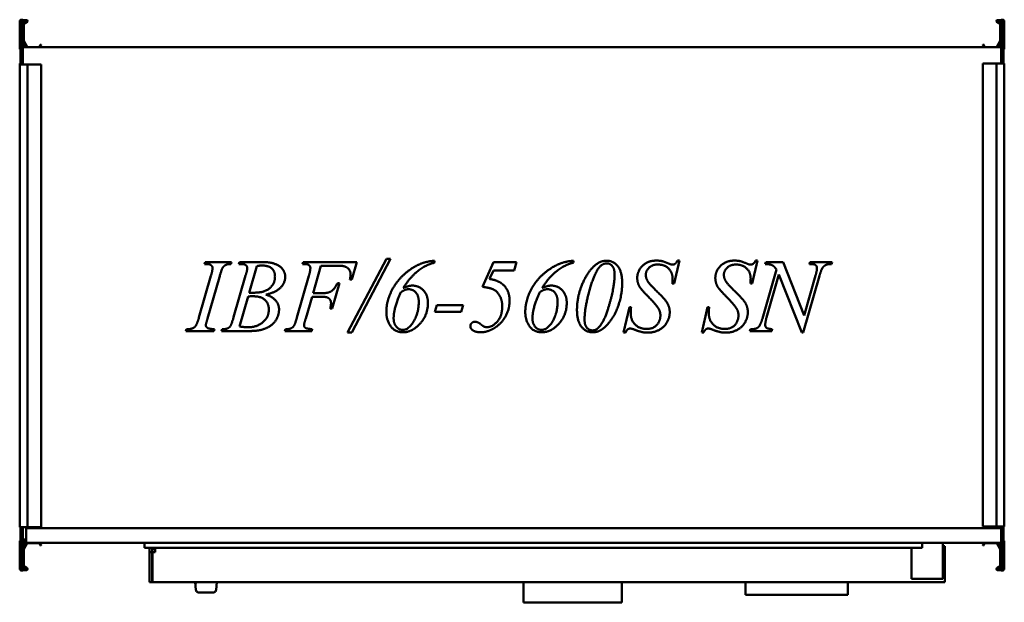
# Model space of a CAD drawing. Header units: millimetres. Extents: x 550 to 1550, y 447 to 1038.
import ezdxf

# ---------------------------------------------------------------- set-up
doc = ezdxf.new("R2010")
doc.units = ezdxf.units.MM
doc.header["$LTSCALE"] = 5
doc.layers.add('Widoczne (ISO)', color=7, linetype='Continuous', lineweight=50)

msp = doc.modelspace()

# ---------------------------------------------------------------- linework, layer by layer
at = {"layer": 'Widoczne (ISO)'}
for p, q in [((550, 1009), (550, 1036.8)), ((550.8, 1038.3), (550.8, 996.3)), ((550.8, 1038.3), (553.3, 1038.3)), ((553.3, 996.3), (553.3, 1038.3)), ((553.3, 1038), (557, 1038)), ((557, 1037.2), (553.3, 1037.2)), ((553.8, 1035), (557.1, 1036.9)), ((554.1, 1034.1), (554.1, 1017)), ((557.5, 1036.2), (554.2, 1034.3)), ((1542.5, 1036.2), (1545.8, 1034.3)), ((1546.2, 1035), (1542.9, 1036.9)), ((1546.7, 1038), (1543, 1038)), ((1543, 1037.2), (1546.7, 1037.2)), ((1545.9, 1034.1), (1545.9, 1017)), ((1546.7, 1038.3), (1546.7, 996.3)), ((1549.2, 1038.3), (1546.7, 1038.3)), ((1549.2, 996.3), (1549.2, 1038.3)), ((1550, 1009), (1550, 1036.8)), ((553.3, 1012.2), (555.2, 1012.2)), ((555.2, 1010.6), (553.3, 1010.6)), ((1546.7, 1010.3), (553.3, 1010.3)), ((557, 1010.3), (553.4, 1016.5)), ((554.1, 1016.9), (557.7, 1010.7)), ((557.9, 1010.6), (569.6, 1010.6)), ((569.7, 1010.7), (571, 1012.9)), ((571.7, 1012.5), (570.4, 1010.3)), ((571.2, 1012.9), (571.6, 1012.7)), ((1528.3, 1012.5), (1529.6, 1010.3)), ((1528.8, 1012.9), (1528.4, 1012.7)), ((1530.3, 1010.7), (1529, 1012.9)), ((1542.1, 1010.6), (1530.4, 1010.6)), ((1545.9, 1016.9), (1542.3, 1010.7)), ((1543, 1010.3), (1546.6, 1016.5)), ((1546.7, 1012.2), (1544.8, 1012.2)), ((1544.8, 1010.6), (1546.7, 1010.6)), ((550, 993.7), (550.8, 993.7)), ((550, 993), (550, 993.7)), ((550, 993), (551.2, 993)), ((550, 993), (550, 523)), ((550.8, 996.3), (550.8, 993)), ((550.8, 996.3), (553.3, 996.3)), ((557, 993), (551.2, 993)), ((553.3, 993), (553.3, 996.3)), ((557, 993), (558, 993)), ((569.6, 993), (558, 993)), ((558, 993), (558, 523)), ((569.7, 993), (569.6, 993)), ((571, 993), (569.7, 993)), ((571, 993), (571.2, 993)), ((571.6, 993), (571.2, 993)), ((571.6, 993), (571.7, 993)), ((571.7, 993), (571.7, 523)), ((1528.3, 993.7), (1528.4, 993.7)), ((1528.3, 523.7), (1528.3, 993.7)), ((1528.8, 993.7), (1528.4, 993.7)), ((1528.8, 993.7), (1529, 993.7)), ((1530.3, 993.7), (1529, 993.7)), ((1530.4, 993.7), (1530.3, 993.7)), ((1542, 993.7), (1530.4, 993.7)), ((1542, 993.7), (1543, 993.7)), ((1542, 523.7), (1542, 993.7)), ((1548.8, 993.7), (1543, 993.7)), ((1546.7, 996.3), (1546.7, 993.7)), ((1549.2, 996.3), (1546.7, 996.3)), ((1548.8, 993.7), (1550, 993.7)), ((1549.2, 993.7), (1549.2, 996.3)), ((1550, 523.7), (1550, 993.7)), ((737.7, 790.2), (738.3, 792.1)), ((738.3, 792.1), (765.1, 792.1)), ((765.1, 792.1), (764.5, 790.2)), ((772.6, 790.2), (773.3, 792.1)), ((773.3, 792.1), (798.5, 792.1)), ((837.3, 790.2), (838, 792.1)), ((838, 792.1), (892.5, 792.1)), ((882.9, 720.5), (922.4, 795.6)), ((926.7, 795.6), (887.4, 720.5)), ((892.5, 792.1), (887.4, 774.5)), ((922.4, 795.6), (926.7, 795.6)), ((971.4, 793.6), (971.4, 791.6)), ((1020.1, 767), (1031.2, 792.1)), ((1031.2, 792.1), (1054.6, 792.1)), ((1054.6, 792.1), (1052.2, 783.6)), ((1112.4, 793.6), (1112.4, 791.6)), ((1220, 793.7), (1214.6, 770.5)), ((1218.1, 793.7), (1220, 793.7)), ((1299.3, 793.7), (1293.9, 770.5)), ((1297.4, 793.7), (1299.3, 793.7)), ((1307.2, 790.2), (1307.8, 792.1)), ((1307.8, 792.1), (1325.3, 792.1)), ((1325.3, 792.1), (1346.6, 737.9)), ((1352, 790.2), (1352.6, 792.1)), ((1352.6, 792.1), (1375.1, 792.1)), ((1375.1, 792.1), (1374.5, 790.2)), ((791, 788.1), (783.2, 761.1)), ((855.9, 788.5), (847.9, 760.6)), ((870.1, 788.5), (855.9, 788.5)), ((1031.1, 783.6), (1027.3, 775)), ((1052.2, 783.6), (1031.1, 783.6)), ((1304.4, 734.9), (1318.6, 784.6)), ((732.1, 735.9), (744.2, 778.1)), ((752.9, 777), (740.8, 734.8)), ((767.2, 736.1), (779.5, 778.5)), ((831.6, 735.9), (843.7, 778.1)), ((874.7, 770.7), (867.4, 745.2)), ((872.7, 770.7), (874.7, 770.7)), ((887.4, 774.5), (885.4, 774.5)), ((1214.6, 770.5), (1212.8, 770.5)), ((1293.9, 770.5), (1292.2, 770.5)), ((1321.1, 779.6), (1308.5, 736)), ((1344.3, 720.5), (1321.1, 779.6)), ((1362.3, 778.3), (1345.7, 720.5)), ((1346.6, 737.9), (1358.2, 778.4)), ((847.9, 760.6), (857.2, 760.6)), ((782.1, 757.2), (773.3, 726.7)), ((846.9, 757), (840.5, 734.8)), ((856.3, 757), (846.9, 757)), ((867.4, 745.2), (865.4, 745.2)), ((971.5, 741.6), (973.6, 748.5)), ((998.3, 741.6), (971.5, 741.6)), ((973.6, 748.5), (1000.4, 748.5)), ((1000.4, 748.5), (998.3, 741.6)), ((1163.4, 720.5), (1169.2, 746.5)), ((1169.2, 746.5), (1170.9, 746.5)), ((1242.7, 720.5), (1248.5, 746.5)), ((1248.5, 746.5), (1250.2, 746.5)), ((718.7, 722.1), (719.5, 724)), ((747.2, 722.1), (718.7, 722.1)), ((747.8, 724), (747.2, 722.1)), ((754.9, 722.1), (755.5, 724)), ((780.5, 722.1), (754.9, 722.1)), ((819.2, 722.1), (819.9, 724)), ((846.6, 722.1), (819.2, 722.1)), ((847.2, 724), (846.6, 722.1)), ((887.4, 720.5), (882.9, 720.5)), ((1165.3, 720.5), (1163.4, 720.5)), ((1244.6, 720.5), (1242.7, 720.5)), ((1291.6, 722.1), (1292.3, 724)), ((1313.9, 722.1), (1291.6, 722.1)), ((1314.4, 724), (1313.9, 722.1)), ((1345.7, 720.5), (1344.3, 720.5)), ((551.2, 523), (550, 523)), ((550.8, 523), (550.8, 521.1)), ((550.8, 521.1), (550.8, 479.1)), ((550.8, 521.1), (553.3, 521.1)), ((551.2, 523), (557, 523)), ((553.3, 521.1), (553.3, 523)), ((553.3, 479.1), (553.3, 521.1)), ((556.7, 522.1), (1546.7, 522.1)), ((556.7, 522.1), (556.7, 507.1)), ((558, 523), (557, 523)), ((558, 523), (569.6, 523)), ((569.6, 523), (569.7, 523)), ((569.7, 523), (571, 523)), ((571.2, 523), (571, 523)), ((571.2, 523), (571.6, 523)), ((571.7, 523), (571.6, 523)), ((1528.4, 523.7), (1528.3, 523.7)), ((1528.4, 523.7), (1528.8, 523.7)), ((1529, 523.7), (1528.8, 523.7)), ((1529, 523.7), (1530.3, 523.7)), ((1530.3, 523.7), (1530.4, 523.7)), ((1530.4, 523.7), (1542, 523.7)), ((1543, 523.7), (1542, 523.7)), ((1543, 523.7), (1548.8, 523.7)), ((1546.7, 523.7), (1546.7, 521.1)), ((1546.7, 521.1), (1546.7, 479.1)), ((1549.2, 521.1), (1546.7, 521.1)), ((1550, 523.7), (1548.8, 523.7)), ((1549.2, 521.1), (1549.2, 523.7)), ((1549.2, 479.1), (1549.2, 521.1)), ((556.7, 510.3), (553.3, 510.3)), ((550, 508.4), (550, 480.6)), ((556.7, 509.4), (553.3, 509.4)), ((553.3, 508.6), (554.2, 508.6)), ((555.2, 506.8), (553.3, 506.8)), ((553.3, 505.2), (555.2, 505.2)), ((557, 507.1), (553.4, 501)), ((554.1, 500.6), (557.7, 506.7)), ((554.1, 483.4), (554.1, 500.5)), ((554.2, 507.1), (554.2, 508.6)), ((556.7, 507.1), (554.2, 507.1)), ((1546.7, 507.1), (556.7, 507.1)), ((557.9, 506.8), (569.6, 506.8)), ((569.7, 506.7), (571, 504.6)), ((571.7, 505), (570.4, 507.1)), ((571.2, 504.5), (571.6, 504.7)), ((676.7, 502.1), (676.7, 507.1)), ((676.7, 502.1), (1466.7, 502.1)), ((681.7, 502.1), (681.7, 497.6)), ((684.7, 500.6), (684.7, 497.6)), ((687.7, 500.6), (684.7, 500.6)), ((687.7, 497.6), (687.7, 502.1)), ((1455.7, 502.1), (1455.7, 470.6)), ((1466.7, 502.1), (1466.7, 507.1)), ((1487.7, 470.6), (1487.7, 507.1)), ((1487.7, 503.6), (1489.7, 503.6)), ((1489.7, 503.6), (1489.7, 467.1)), ((1528.3, 505), (1529.6, 507.1)), ((1528.8, 504.5), (1528.4, 504.7)), ((1530.3, 506.7), (1529, 504.6)), ((1542.1, 506.8), (1530.4, 506.8)), ((1545.9, 500.6), (1542.3, 506.7)), ((1543, 507.1), (1546.6, 501)), ((1544.8, 506.8), (1546.7, 506.8)), ((1546.7, 505.2), (1544.8, 505.2)), ((1545.9, 483.4), (1545.9, 500.5)), ((1550, 508.4), (1550, 480.6)), ((681.7, 497.6), (681.7, 467.1)), ((684.7, 497.6), (681.7, 497.6)), ((684.7, 497.6), (684.7, 467.1)), ((684.8, 497.6), (687.7, 497.6)), ((684.8, 467.1), (684.8, 497.6)), ((557, 480.2), (553.3, 480.2)), ((553.8, 482.5), (557.1, 480.6)), ((557.5, 481.3), (554.2, 483.2)), ((1542.5, 481.3), (1545.8, 483.2)), ((1546.2, 482.5), (1542.9, 480.6)), ((1543, 480.2), (1546.7, 480.2)), ((550.8, 479.1), (553.3, 479.1)), ((553.3, 479.4), (557, 479.4)), ((1487.7, 470.6), (1455.7, 470.6)), ((1546.7, 479.4), (1543, 479.4)), ((1549.2, 479.1), (1546.7, 479.1)), ((684.7, 467.1), (681.7, 467.1)), ((684.8, 467.1), (1489.7, 467.1)), ((729, 459.4), (728.2, 467.1)), ((728.5, 464.4), (728.4, 465.5)), ((750.2, 467.1), (749.4, 459.4)), ((1061.7, 467.1), (1061.7, 446.6)), ((1161.7, 467.1), (1161.7, 446.6)), ((1287.2, 454.1), (1287.2, 467.1)), ((1391.2, 454.1), (1391.2, 467.1)), ((746.5, 456.6), (731.9, 456.6)), ((1287.2, 454.1), (1391.2, 454.1)), ((1061.7, 446.6), (1161.7, 446.6))]:
    msp.add_line(p, q, dxfattribs=at)
for centre, radius, start, end in [((551.2, 1036.8), 1.2, 109.4712, 180), ((554.3, 1034.1), 1, 120, 180), ((554.3, 1034.1), 0.2, 120, 180), ((557, 1037), 1, 300, 90), ((557, 1037), 0.2, 300, 90), ((1543, 1037), 1, 90, 240), ((1543, 1037), 0.2, 90, 240), ((1545.7, 1034.1), 0.2, 0, 60), ((1545.7, 1034.1), 1, 0, 60), ((1548.8, 1036.8), 1.2, 0, 70.5288), ((554.3, 1017), 1, 180, 210), ((554.3, 1017), 0.2, 180, 210), ((555.2, 1011.4), 0.8, 270, 90), ((557.9, 1010.8), 0.2, 210, 270), ((569.6, 1010.8), 0.2, 270, 330), ((571.1, 1012.8), 0.2, 60, 150), ((571.5, 1012.6), 0.2, 330, 60), ((1528.5, 1012.6), 0.2, 120, 210), ((1528.9, 1012.8), 0.2, 30, 120), ((1530.4, 1010.8), 0.2, 210, 270), ((1542.1, 1010.8), 0.2, 270, 330), ((1544.8, 1011.4), 0.8, 90, 270), ((1545.7, 1017), 0.2, 330, 0), ((1545.7, 1017), 1, 330, 0), ((551, 1009), 1, 180, 258.463), ((1549, 1009), 1, 281.537, 0), ((551, 508.4), 1, 101.537, 180), ((554.3, 500.5), 1, 150, 180), ((554.3, 500.5), 0.2, 150, 180), ((555.2, 506), 0.8, 270, 90), ((557.9, 506.6), 0.2, 90, 150), ((569.6, 506.6), 0.2, 30, 90), ((571.1, 504.7), 0.2, 210, 300), ((571.5, 504.9), 0.2, 300, 30), ((1528.5, 504.9), 0.2, 150, 240), ((1528.9, 504.7), 0.2, 240, 330), ((1530.4, 506.6), 0.2, 90, 150), ((1542.1, 506.6), 0.2, 30, 90), ((1544.8, 506), 0.8, 90, 270), ((1545.7, 500.5), 0.2, 0, 30), ((1545.7, 500.5), 1, 0, 30), ((1549, 508.4), 1, 0, 78.463), ((551.2, 480.6), 1.2, 180, 250.5288), ((554.3, 483.4), 1, 180, 240), ((554.3, 483.4), 0.2, 180, 240), ((557, 480.4), 1, 270, 60), ((557, 480.4), 0.2, 270, 60), ((1543, 480.4), 1, 120, 270), ((1543, 480.4), 0.2, 120, 270), ((1545.7, 483.4), 0.2, 300, 0), ((1545.7, 483.4), 1, 300, 0), ((1548.8, 480.6), 1.2, 289.4712, 0), ((731.9, 459.6), 3, 185.1944, 199.4712), ((731.9, 459.6), 3, 199.4712, 270), ((746.5, 459.6), 3, 270, 340.5288), ((746.5, 459.6), 3, 340.5288, 354.8056)]:
    msp.add_arc(centre, radius, start, end, dxfattribs=at)
for points in [[(745.8, 786.1), (745.8, 787.4), (744.4, 789.3), (741.7, 790.2), (737.7, 790.2)], [(764.5, 790.2), (761.2, 790.3), (759.6, 789.4)], [(774.2, 790.2), (773.3, 790.2), (772.6, 790.2)], [(781.1, 786.1), (781.1, 788), (778.2, 790.2), (774.2, 790.2)], [(798.5, 792.1), (804.8, 792.1), (814.8, 788.2), (819.7, 781.2), (819.7, 777.3)], [(845.2, 786.1), (845.2, 787.4), (843.9, 789.3), (841.3, 790.2), (837.3, 790.2)], [(922.4, 741.4), (922.4, 751.9), (932.3, 772.5), (949.1, 787.3), (958.1, 790.8)], [(971.4, 791.6), (962.5, 789.5), (945.9, 776.3), (939.6, 765.9)], [(958.1, 790.8), (963.5, 792.8), (971.4, 793.6)], [(1063.5, 741.4), (1063.5, 751.9), (1073.3, 772.5), (1090.1, 787.3), (1099.2, 790.8)], [(1112.4, 791.6), (1103.6, 789.5), (1086.9, 776.3), (1080.6, 765.9)], [(1099.2, 790.8), (1104.5, 792.8), (1112.4, 793.6)], [(1146.4, 790.9), (1143.4, 790.9), (1137.2, 786.2), (1130.7, 771.3), (1127.6, 759.6)], [(1134.2, 788.8), (1139.6, 793.6), (1146.3, 793.6)], [(1146.3, 793.6), (1152.9, 793.6), (1161.9, 782.5), (1161.9, 770.6)], [(1154.2, 779.7), (1154.2, 785.4), (1149.5, 790.9), (1146.4, 790.9)], [(1177.2, 776), (1177.2, 783.3), (1188.1, 793.7), (1196.7, 793.7)], [(1196.7, 793.7), (1199.6, 793.7), (1202.2, 793.2)], [(1202.2, 793.2), (1203.8, 792.9), (1208, 791.1)], [(1208, 791.1), (1211.1, 789.9), (1211.4, 789.8)], [(1213, 789.6), (1214.5, 789.6), (1216.7, 791.2), (1218.1, 793.7)], [(1256.5, 776), (1256.5, 783.3), (1267.5, 793.7), (1276, 793.7)], [(1276, 793.7), (1279, 793.7), (1281.5, 793.2)], [(1281.5, 793.2), (1283.1, 792.9), (1287.4, 791.1)], [(1287.4, 791.1), (1290.4, 789.9), (1290.7, 789.8)], [(1292.3, 789.6), (1293.8, 789.6), (1296, 791.2), (1297.4, 793.7)], [(1318.6, 784.6), (1316.6, 787.7), (1312.1, 790.1), (1307.2, 790.2)], [(1353.3, 790.2), (1352.7, 790.2), (1352, 790.2)], [(1359.7, 786.1), (1359.7, 788), (1357, 790.2), (1353.3, 790.2)], [(1374.5, 790.2), (1371, 790.3), (1369.3, 789.5)], [(744.2, 778.1), (745.8, 783.4), (745.8, 786.1)], [(759.6, 789.4), (757.3, 788.4), (754.9, 784.2), (752.9, 777)], [(779.5, 778.5), (781.1, 783.9), (781.1, 786.1)], [(795.8, 788.7), (793.9, 788.7), (791, 788.1)], [(809.3, 777.4), (809.3, 782.8), (802.8, 788.7), (795.8, 788.7)], [(843.7, 778.1), (845.2, 783.2), (845.2, 786.1)], [(879.3, 788), (877.2, 788.5), (870.1, 788.5)], [(886, 779.7), (886, 783.2), (882.2, 787.2), (879.3, 788)], [(1120.5, 767.7), (1125.9, 781.6), (1134.2, 788.8)], [(1198, 789.7), (1192.7, 789.7), (1185.9, 783.4), (1185.9, 779.3)], [(1213.1, 775.5), (1213.1, 781.8), (1204.8, 789.7), (1198, 789.7)], [(1211.4, 789.8), (1212.1, 789.6), (1213, 789.6)], [(1277.4, 789.7), (1272, 789.7), (1265.2, 783.4), (1265.2, 779.3)], [(1292.4, 775.5), (1292.4, 781.8), (1284.1, 789.7), (1277.4, 789.7)], [(1290.7, 789.8), (1291.4, 789.6), (1292.3, 789.6)], [(1358.2, 778.4), (1359.7, 783.4), (1359.7, 786.1)], [(1365.7, 786.8), (1364, 784.3), (1362.3, 778.3)], [(1369.3, 789.5), (1366.9, 788.4), (1365.7, 786.8)], [(788, 761.1), (798.8, 761.1), (809.3, 770.4), (809.3, 777.4)], [(819.7, 777.3), (819.7, 771.3), (810.5, 761.5), (800.1, 759.2)], [(857.2, 760.6), (863.4, 760.6), (869.5, 764.5), (872.7, 770.7)], [(885.4, 774.5), (886, 777.7), (886, 779.7)], [(1027.3, 775), (1035.7, 773.7), (1040.3, 769.8)], [(1147.3, 743.9), (1154.2, 765.9), (1154.2, 779.7)], [(1161.9, 770.6), (1161.9, 760.4), (1155.3, 739.1), (1149.1, 731.3)], [(1179.5, 767.2), (1177.2, 771.4), (1177.2, 776)], [(1185.9, 779.3), (1185.9, 775.7), (1190.2, 769.1), (1205.6, 754.3), (1210.2, 746), (1210.2, 741.3)], [(1212.8, 770.5), (1213.1, 773.6), (1213.1, 775.5)], [(1258.8, 767.2), (1256.5, 771.4), (1256.5, 776)], [(1265.2, 779.3), (1265.2, 775.7), (1269.5, 769.1), (1285, 754.3), (1289.5, 746), (1289.5, 741.3)], [(1292.2, 770.5), (1292.4, 773.6), (1292.4, 775.5)], [(783.2, 761.1), (786.6, 761.1), (788, 761.1)], [(937.1, 761.5), (929.8, 745.8), (929.8, 735.1)], [(945, 764.6), (943.1, 764.6), (939.9, 763.4), (937.1, 761.5)], [(939.6, 765.9), (945.2, 768.3), (948.7, 768.3)], [(955.3, 751.9), (955.3, 758), (949.3, 764.6), (945, 764.6)], [(948.7, 768.3), (955.3, 768.3), (964.6, 758.8), (964.6, 750.7)], [(1040.1, 747.1), (1040.1, 753.5), (1034.9, 762.6), (1026.8, 766.3), (1020.1, 767)], [(1040.3, 769.8), (1047.5, 763.8), (1047.5, 753)], [(1078.2, 761.5), (1070.8, 745.8), (1070.8, 735.1)], [(1086, 764.6), (1084.2, 764.6), (1080.9, 763.4), (1078.2, 761.5)], [(1080.6, 765.9), (1086.2, 768.3), (1089.8, 768.3)], [(1096.3, 751.9), (1096.3, 758), (1090.3, 764.6), (1086, 764.6)], [(1089.8, 768.3), (1096.4, 768.3), (1105.6, 758.8), (1105.6, 750.7)], [(1116, 743.9), (1116, 755.8), (1120.5, 767.7)], [(1186.1, 759.5), (1181, 764.7), (1179.5, 767.2)], [(1265.4, 759.5), (1260.3, 764.7), (1258.8, 767.2)], [(786.3, 757.5), (784.6, 757.5), (782.1, 757.2)], [(803, 744), (803, 750.3), (795.1, 757.5), (786.3, 757.5)], [(800.1, 759.2), (806.9, 756.8), (813.4, 749), (813.4, 744.3)], [(866.2, 750.3), (866.2, 753.5), (862, 757), (856.3, 757)], [(865.4, 745.2), (866.2, 748.3), (866.2, 750.3)], [(939, 723.3), (945, 723.3), (955.3, 740.5), (955.3, 751.9)], [(964.6, 750.7), (964.6, 738.4), (948.6, 720.9), (939.5, 720.9)], [(1047.5, 753), (1047.5, 745.8), (1042.2, 734.1), (1034.5, 726.3), (1030.1, 724)], [(1080, 723.3), (1086, 723.3), (1096.3, 740.5), (1096.3, 751.9)], [(1105.6, 750.7), (1105.6, 738.4), (1089.7, 720.9), (1080.5, 720.9)], [(1127.6, 759.6), (1123.7, 744.3), (1123.7, 733.5)], [(1199.1, 744.4), (1196.7, 748.7), (1186.1, 759.5)], [(1278.4, 744.4), (1276, 748.7), (1265.4, 759.5)], [(782.2, 726), (790.4, 726), (803, 735.7), (803, 744)], [(813.4, 744.3), (813.4, 739), (808.1, 729.5), (799.7, 724.3), (793.7, 723)], [(939.5, 720.9), (931.1, 720.9), (922.4, 733.3), (922.4, 741.4)], [(1024.4, 726.1), (1030.2, 726.1), (1040.1, 737.7), (1040.1, 747.1)], [(1080.5, 720.9), (1072.1, 720.9), (1063.5, 733.3), (1063.5, 741.4)], [(1131.8, 720.9), (1125.1, 720.9), (1116, 732), (1116, 743.9)], [(1137.1, 724.9), (1143.1, 730.5), (1147.3, 743.9)], [(1170.9, 746.5), (1170.6, 742.7), (1170.6, 740.3)], [(1170.6, 740.3), (1170.6, 733.2), (1179.6, 724.3), (1186.9, 724.3)], [(1210.2, 741.3), (1210.2, 736), (1204.6, 726), (1194, 720.5), (1187.7, 720.5)], [(1200.7, 738), (1200.7, 741.6), (1199.1, 744.4)], [(1250.2, 746.5), (1249.9, 742.7), (1249.9, 740.3)], [(1249.9, 740.3), (1249.9, 733.2), (1258.9, 724.3), (1266.2, 724.3)], [(1289.5, 741.3), (1289.5, 736), (1283.9, 726), (1273.4, 720.5), (1267.1, 720.5)], [(1280, 738), (1280, 741.6), (1278.4, 744.4)], [(728.6, 727.2), (730.3, 729.6), (732.1, 735.9)], [(740.8, 734.8), (739.1, 729.5), (739.1, 728)], [(764, 727.1), (765.2, 729.1), (767.2, 736.1)], [(828.3, 727.1), (829.7, 729.2), (831.6, 735.9)], [(840.5, 734.8), (838.8, 729.7), (838.8, 728)], [(929.8, 735.1), (929.8, 729.6), (935.4, 723.3), (939, 723.3)], [(1007.7, 727.1), (1007.7, 729), (1010.4, 731.6), (1012.3, 731.6)], [(1012.3, 731.6), (1015.1, 731.6), (1018.5, 728.9)], [(1070.8, 735.1), (1070.8, 729.6), (1076.4, 723.3), (1080, 723.3)], [(1123.7, 733.5), (1123.7, 728.1), (1128.4, 722.8), (1131.8, 722.8)], [(1149.1, 731.3), (1144.3, 725.2), (1139, 722.5)], [(1186.9, 724.3), (1193.6, 724.3), (1200.7, 732.6), (1200.7, 738)], [(1266.2, 724.3), (1273, 724.3), (1280, 732.6), (1280, 738)], [(1301, 726.9), (1302.5, 729), (1304.4, 734.9)], [(1308.5, 736), (1307.2, 731), (1307.2, 728.4)], [(719.5, 724), (723.8, 724.1), (725.2, 724.8)], [(725.2, 724.8), (727.5, 725.6), (728.6, 727.2)], [(739.1, 728), (739.1, 726.9), (740.5, 725.2), (743.3, 724.3), (747.8, 724)], [(755.5, 724), (759.6, 724.1), (761, 724.8)], [(761, 724.8), (763.1, 725.7), (764, 727.1)], [(773.3, 726.7), (778.9, 726), (782.2, 726)], [(793.7, 723), (789.5, 722.1), (780.5, 722.1)], [(819.9, 724), (824, 724.1), (825.3, 724.8)], [(825.3, 724.8), (827.3, 725.6), (828.3, 727.1)], [(838.8, 728), (838.8, 726.3), (841.7, 724.4), (847.2, 724)], [(1009.8, 723.2), (1007.7, 724.8), (1007.7, 727.1)], [(1018.1, 720.9), (1012.8, 720.9), (1009.8, 723.2)], [(1030.1, 724), (1024.1, 720.9), (1018.1, 720.9)], [(1018.5, 728.9), (1020.5, 727.2), (1021.8, 726.6)], [(1021.8, 726.6), (1022.9, 726.1), (1024.4, 726.1)], [(1131.8, 722.8), (1134.9, 722.8), (1137.1, 724.9)], [(1139, 722.5), (1135.9, 720.9), (1131.8, 720.9)], [(1170, 724.7), (1167, 724.7), (1165.3, 720.5)], [(1173.4, 723.9), (1171.4, 724.7), (1170, 724.7)], [(1187.7, 720.5), (1184.7, 720.5), (1179.3, 721.7), (1173.4, 723.9)], [(1249.3, 724.7), (1246.3, 724.7), (1244.6, 720.5)], [(1252.7, 723.9), (1250.7, 724.7), (1249.3, 724.7)], [(1267.1, 720.5), (1264, 720.5), (1258.6, 721.7), (1252.7, 723.9)], [(1292.3, 724), (1296.5, 724.1), (1297.8, 724.7)], [(1297.8, 724.7), (1299.9, 725.5), (1301, 726.9)], [(1307.2, 728.4), (1307.2, 726.4), (1309.7, 724.4), (1314.4, 724)]]:
    msp.add_open_spline(points, degree=2, dxfattribs=at)
for points, knots in [([(729.8, 467.1), (729.8, 467.1), (729.8, 467.1), (729.5, 466.9), (729.2, 466.7), (728.9, 466.1), (728.7, 465.8), (728.5, 465.2), (728.5, 464.9), (728.5, 464.6), (728.5, 464.5), (728.5, 464.4), (728.5, 464.4), (728.5, 464.4), (728.5, 464.4), (728.5, 464.4), (728.5, 464.4), (728.5, 464.4), (728.5, 464.4), (728.5, 464.4), (728.5, 464.4), (728.5, 464.4), (728.5, 464.4), (728.5, 464.4), (728.5, 464.4), (728.5, 464.4), (728.5, 464.4), (728.5, 464.4), (728.5, 464.4), (728.5, 464.4), (728.5, 464.4), (728.5, 464.4), (728.5, 464.4), (728.5, 464.4), (728.5, 464.4), (728.5, 464.5), (728.5, 464.7), (728.4, 465.1), (728.4, 465.3), (728.4, 465.5), (728.4, 465.5), (728.4, 465.5)], [0.175032, 0.175032, 0.175032, 0.175032, 0.187541, 0.187541, 0.284719, 0.284719, 0.379239, 0.379239, 0.474736, 0.474736, 0.486585, 0.486585, 0.495471, 0.495471, 0.495887, 0.495887, 0.496173, 0.496173, 0.496209, 0.496209, 0.496227, 0.496227, 0.496246, 0.496246, 0.496264, 0.496264, 0.496408, 0.496408, 0.500985, 0.500985, 0.514719, 0.514719, 0.555922, 0.555922, 0.679563, 0.679563, 1.051392, 1.051392, 1.25167, 1.25167, 1.251741, 1.251741, 1.251741, 1.251741]), ([(729.8, 467.1), (729.8, 467.1), (729.8, 467.1), (729.5, 466.9), (729.2, 466.7), (728.9, 466.1), (728.7, 465.8), (728.5, 465.2), (728.5, 464.9), (728.5, 464.6), (728.5, 464.5), (728.5, 464.4), (728.5, 464.4), (728.5, 464.4), (728.5, 464.4), (728.5, 464.4), (728.5, 464.4), (728.5, 464.4), (728.5, 464.4), (728.5, 464.4), (728.5, 464.4), (728.5, 464.4), (728.5, 464.4), (728.5, 464.4), (728.5, 464.4), (728.5, 464.4), (728.5, 464.4), (728.5, 464.4)], [0.1750317, 0.1750317, 0.1750317, 0.1750317, 0.1875407, 0.1875407, 0.2847189, 0.2847189, 0.3792395, 0.3792395, 0.4747359, 0.4747359, 0.4865848, 0.4865848, 0.4954707, 0.4954707, 0.4958872, 0.4958872, 0.4961733, 0.4961733, 0.496209, 0.496209, 0.4962269, 0.4962269, 0.4962462, 0.4962462, 0.4962643, 0.4962643, 0.4963414, 0.4963414, 0.4963414, 0.4963414])]:
    msp.add_open_spline(points, degree=3, knots=knots, dxfattribs=at)

doc.saveas('drawing.dxf')
